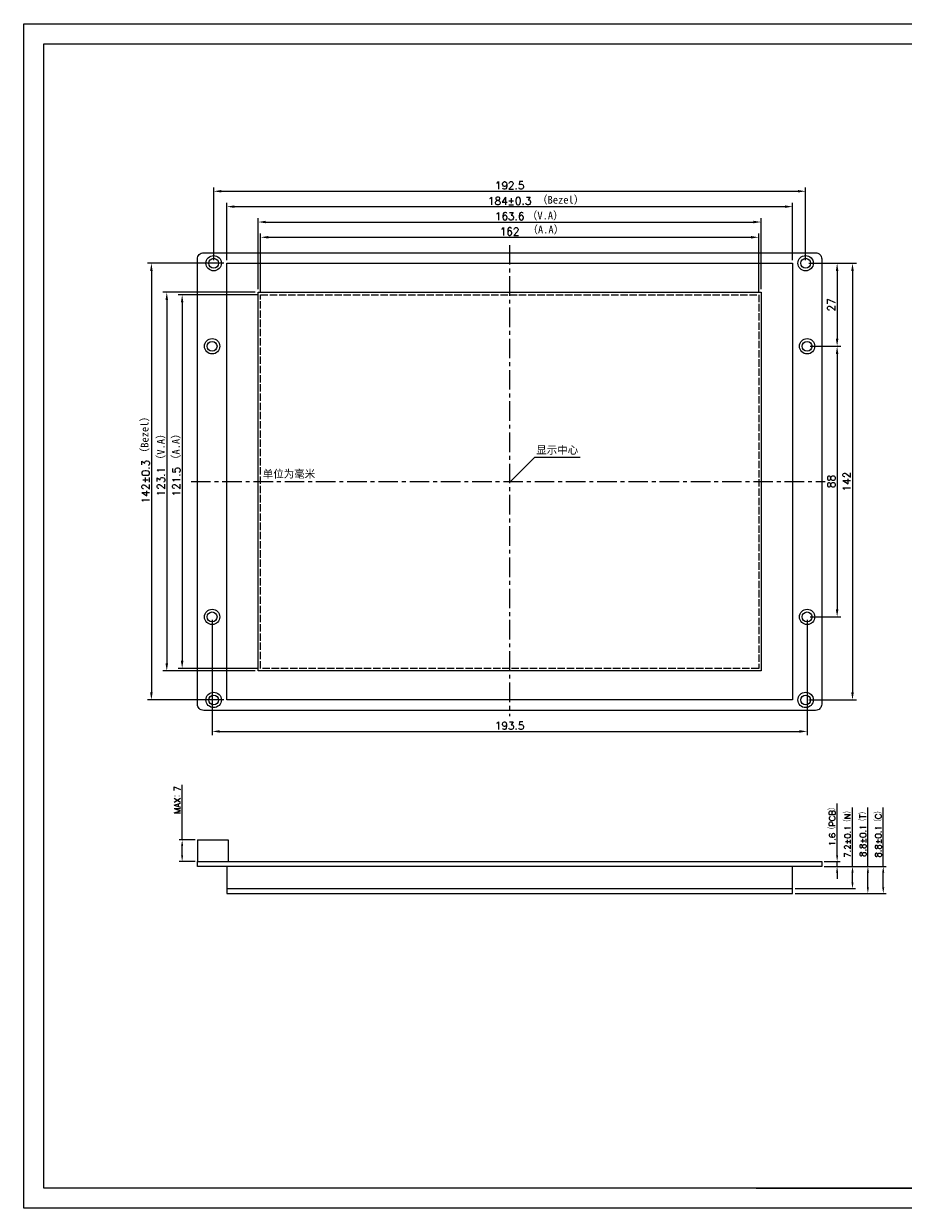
# Model space of a CAD drawing. Header units: millimetres. Extents: x 3817 to 4370, y -2508 to -2123.
# Tile 1 of 2: x 3817 to 4103, y -2508 to -2123. Entities that reach past the tile are written whole.
import ezdxf

# ---------------------------------------------------------------- set-up
doc = ezdxf.new("R2010")
doc.units = ezdxf.units.MM
doc.header["$LTSCALE"] = 0.2
doc.header["$PDSIZE"] = -5
for name, pattern in [('ACAD_ISO02W100', [15, 12, -3]), ('CENTER', [50.8, 31.75, -6.35, 6.35, -6.35]), ('CENTER2', [28.574999, 19.049999, -3.175, 3.175, -3.175])]:
    doc.linetypes.add(name, pattern=pattern)
doc.layers.get('0').update_dxf_attribs({"lineweight": 18})
doc.layers.get('Defpoints').update_dxf_attribs({"lineweight": 18})
doc.styles.get("Standard").update_dxf_attribs({"font": 'txt.shx', "bigfont": 'gbcbig.shx'})
doc.dimstyles.new('ISO-25', dxfattribs={"dimtxt": 2.5, "dimasz": 2.5, "dimexe": 1.25, "dimexo": 1, "dimtad": 1, "dimdec": 1, "dimdsep": 46, "dimtxsty": 'Standard', "dimcen": 2.5, "dimdle": 5, "dimadec": 0, "dimazin": 0, "dimtfac": 1, "dimtdec": 1, "dimtmove": 0, "dimatfit": 3, "dimfxl": 0, "dimarcsym": 0})

# ---------------------------------------------------------------- blocks, each defined once
blk = doc.blocks.new('*X2')
at = {"color": 0, "lineweight": -2}
for p, q in [((3879.19, -2199.83), (3879.19, -2176.18)), ((4071.69, -2199.83), (4071.69, -2176.18)), ((3881.69, -2177.43), (4069.19, -2177.43))]:
    blk.add_line(p, q, dxfattribs=at)
at = {"color": 0}
for points in [[(3881.69, -2177.01), (3881.69, -2177.84), (3879.19, -2177.43)], [(4069.19, -2177.01), (4069.19, -2177.84), (4071.69, -2177.43)]]:
    blk.add_solid(points, dxfattribs=at)
at = {"layer": 'Defpoints', "color": 0}
for p in [(4071.69, -2177.43), (3879.19, -2200.83), (4071.69, -2200.83)]:
    blk.add_point(p, dxfattribs=at)
at = {"color": 0, "lineweight": 0, "insert": (3975.44, -2175.55), "char_height": 2.5, "attachment_point": 5}
blk.add_mtext('\\A1;192.5', dxfattribs=at)
blk = doc.blocks.new('*X13')
at = {"color": 0, "lineweight": -2}
for p, q in [((4072.69, -2200.83), (4088.19, -2200.83)), ((4086.94, -2203.33), (4086.94, -2340.33)), ((4072.69, -2342.83), (4088.19, -2342.83))]:
    blk.add_line(p, q, dxfattribs=at)
at = {"color": 0}
for points in [[(4086.52, -2203.33), (4087.35, -2203.33), (4086.94, -2200.83)], [(4086.52, -2340.33), (4087.35, -2340.33), (4086.94, -2342.83)]]:
    blk.add_solid(points, dxfattribs=at)
at = {"layer": 'Defpoints', "color": 0}
for p in [(4071.69, -2200.83), (4071.69, -2342.83), (4086.94, -2342.83)]:
    blk.add_point(p, dxfattribs=at)
at = {"color": 0, "lineweight": 0, "insert": (4085.06, -2271.83), "char_height": 2.5, "attachment_point": 5, "rotation": 90}
blk.add_mtext('\\A1;142', dxfattribs=at)
blk = doc.blocks.new('*X14')
at = {"color": 0, "lineweight": -2}
for p, q in [((3882.44, -2200.83), (3857.69, -2200.83)), ((3858.94, -2203.33), (3858.94, -2340.33)), ((3882.44, -2342.83), (3857.69, -2342.83))]:
    blk.add_line(p, q, dxfattribs=at)
at = {"color": 0}
for points in [[(3858.52, -2203.33), (3859.35, -2203.33), (3858.94, -2200.83)], [(3858.52, -2340.33), (3859.35, -2340.33), (3858.94, -2342.83)]]:
    blk.add_solid(points, dxfattribs=at)
at = {"layer": 'Defpoints', "color": 0}
for p in [(3883.44, -2200.83), (3858.94, -2342.83), (3883.44, -2342.83)]:
    blk.add_point(p, dxfattribs=at)
at = {"color": 0, "lineweight": 0, "insert": (3857.06, -2271.83), "char_height": 2.5, "attachment_point": 5, "rotation": 90}
blk.add_mtext('\\A1;142%%P0.3', dxfattribs=at)
blk = doc.blocks.new('*X15')
at = {"color": 0, "lineweight": -2}
for p, q in [((3894.44, -2210.08), (3894.44, -2191.14)), ((4056.44, -2210.08), (4056.44, -2191.14)), ((3896.94, -2192.39), (4053.94, -2192.39))]:
    blk.add_line(p, q, dxfattribs=at)
at = {"color": 0}
for points in [[(3896.94, -2191.97), (3896.94, -2192.81), (3894.44, -2192.39)], [(4053.94, -2191.97), (4053.94, -2192.81), (4056.44, -2192.39)]]:
    blk.add_solid(points, dxfattribs=at)
at = {"layer": 'Defpoints', "color": 0}
for p in [(4056.44, -2192.39), (3894.44, -2211.08), (4056.44, -2211.08)]:
    blk.add_point(p, dxfattribs=at)
at = {"color": 0, "lineweight": 0, "insert": (3975.44, -2190.51), "char_height": 2.5, "attachment_point": 5}
blk.add_mtext('\\A1;162', dxfattribs=at)
blk = doc.blocks.new('*X16')
at = {"color": 0, "lineweight": -2}
for p, q in [((3893.44, -2211.08), (3867.69, -2211.08)), ((3868.94, -2213.58), (3868.94, -2330.08)), ((3893.44, -2332.58), (3867.69, -2332.58))]:
    blk.add_line(p, q, dxfattribs=at)
at = {"color": 0}
for points in [[(3868.52, -2213.58), (3869.35, -2213.58), (3868.94, -2211.08)], [(3868.52, -2330.08), (3869.35, -2330.08), (3868.94, -2332.58)]]:
    blk.add_solid(points, dxfattribs=at)
at = {"layer": 'Defpoints', "color": 0}
for p in [(3894.44, -2211.08), (3868.94, -2332.58), (3894.44, -2332.58)]:
    blk.add_point(p, dxfattribs=at)
at = {"color": 0, "lineweight": 0, "insert": (3867.06, -2271.83), "char_height": 2.5, "attachment_point": 5, "rotation": 90}
blk.add_mtext('\\A1;121.5', dxfattribs=at)
blk = doc.blocks.new('*X17')
at = {"color": 0, "lineweight": -2}
for p, q in [((3892.64, -2210.28), (3862.69, -2210.28)), ((3863.94, -2212.78), (3863.94, -2330.88)), ((3892.64, -2333.38), (3862.69, -2333.38))]:
    blk.add_line(p, q, dxfattribs=at)
at = {"color": 0}
for points in [[(3863.52, -2212.78), (3864.35, -2212.78), (3863.94, -2210.28)], [(3863.52, -2330.88), (3864.35, -2330.88), (3863.94, -2333.38)]]:
    blk.add_solid(points, dxfattribs=at)
at = {"layer": 'Defpoints', "color": 0}
for p in [(3893.64, -2210.28), (3863.94, -2333.38), (3893.64, -2333.38)]:
    blk.add_point(p, dxfattribs=at)
at = {"color": 0, "lineweight": 0, "insert": (3862.06, -2271.83), "char_height": 2.5, "attachment_point": 5, "rotation": 90}
blk.add_mtext('\\A1;123.1', dxfattribs=at)
blk = doc.blocks.new('*X18')
at = {"color": 0, "lineweight": -2}
for p, q in [((3893.64, -2209.28), (3893.64, -2186.18)), ((3896.14, -2187.43), (4054.74, -2187.43)), ((4057.24, -2209.28), (4057.24, -2186.18))]:
    blk.add_line(p, q, dxfattribs=at)
at = {"color": 0}
for points in [[(3896.14, -2187.01), (3896.14, -2187.84), (3893.64, -2187.43)], [(4054.74, -2187.01), (4054.74, -2187.84), (4057.24, -2187.43)]]:
    blk.add_solid(points, dxfattribs=at)
at = {"layer": 'Defpoints', "color": 0}
for p in [(4057.24, -2187.43), (3893.64, -2210.28), (4057.24, -2210.28)]:
    blk.add_point(p, dxfattribs=at)
at = {"color": 0, "lineweight": 0, "insert": (3975.44, -2185.55), "char_height": 2.5, "attachment_point": 5}
blk.add_mtext('\\A1;163.6', dxfattribs=at)
blk = doc.blocks.new('*X19')
at = {"color": 0, "lineweight": -2}
for p, q in [((3883.44, -2199.83), (3883.44, -2181.18)), ((3885.94, -2182.43), (4064.94, -2182.43)), ((4067.44, -2199.83), (4067.44, -2181.18))]:
    blk.add_line(p, q, dxfattribs=at)
at = {"color": 0}
for points in [[(3885.94, -2182.01), (3885.94, -2182.84), (3883.44, -2182.43)], [(4064.94, -2182.01), (4064.94, -2182.84), (4067.44, -2182.43)]]:
    blk.add_solid(points, dxfattribs=at)
at = {"layer": 'Defpoints', "color": 0}
for p in [(4067.44, -2182.43), (3883.44, -2200.83), (4067.44, -2200.83)]:
    blk.add_point(p, dxfattribs=at)
at = {"color": 0, "lineweight": 0, "insert": (3975.44, -2180.55), "char_height": 2.5, "attachment_point": 5}
blk.add_mtext('\\A1;184%%P0.3', dxfattribs=at)
blk = doc.blocks.new('*X20')
at = {"color": 0, "lineweight": -2}
for p, q in [((4073.18, -2227.83), (4083.19, -2227.83)), ((4081.94, -2230.33), (4081.94, -2313.33)), ((4073.18, -2315.83), (4083.19, -2315.83))]:
    blk.add_line(p, q, dxfattribs=at)
at = {"color": 0}
for points in [[(4081.52, -2230.33), (4082.35, -2230.33), (4081.94, -2227.83)], [(4081.52, -2313.33), (4082.35, -2313.33), (4081.94, -2315.83)]]:
    blk.add_solid(points, dxfattribs=at)
at = {"layer": 'Defpoints', "color": 0}
for p in [(4072.18, -2227.83), (4072.18, -2315.83), (4081.94, -2315.83)]:
    blk.add_point(p, dxfattribs=at)
at = {"color": 0, "lineweight": 0, "insert": (4080.06, -2271.83), "char_height": 2.5, "attachment_point": 5, "rotation": 90}
blk.add_mtext('\\A1;88', dxfattribs=at)
blk = doc.blocks.new('*X21')
at = {"color": 0, "lineweight": -2}
for p, q in [((4072.69, -2200.83), (4083.19, -2200.83)), ((4081.94, -2203.33), (4081.94, -2225.33)), ((4073.18, -2227.83), (4083.19, -2227.83))]:
    blk.add_line(p, q, dxfattribs=at)
at = {"color": 0}
for points in [[(4081.52, -2203.33), (4082.35, -2203.33), (4081.94, -2200.83)], [(4081.52, -2225.33), (4082.35, -2225.33), (4081.94, -2227.83)]]:
    blk.add_solid(points, dxfattribs=at)
at = {"layer": 'Defpoints', "color": 0}
for p in [(4071.69, -2200.83), (4072.18, -2227.83), (4081.94, -2227.83)]:
    blk.add_point(p, dxfattribs=at)
at = {"color": 0, "lineweight": 0, "insert": (4080.06, -2214.33), "char_height": 2.5, "attachment_point": 5, "rotation": 90}
blk.add_mtext('\\A1;27', dxfattribs=at)
blk = doc.blocks.new('*X22')
at = {"color": 0, "lineweight": -2}
for p, q in [((3878.68, -2316.83), (3878.68, -2354.31)), ((4072.18, -2316.83), (4072.18, -2354.31)), ((3881.18, -2353.06), (4069.68, -2353.06))]:
    blk.add_line(p, q, dxfattribs=at)
at = {"color": 0}
for points in [[(3881.18, -2352.65), (3881.18, -2353.48), (3878.68, -2353.06)], [(4069.68, -2352.65), (4069.68, -2353.48), (4072.18, -2353.06)]]:
    blk.add_solid(points, dxfattribs=at)
at = {"layer": 'Defpoints', "color": 0}
for p in [(3878.68, -2315.83), (4072.18, -2315.83), (4072.18, -2353.06)]:
    blk.add_point(p, dxfattribs=at)
at = {"color": 0, "lineweight": 0, "insert": (3975.43, -2351.19), "char_height": 2.5, "attachment_point": 5}
blk.add_mtext('\\A1;193.5', dxfattribs=at)
blk = doc.blocks.new('*X23')
at = {"color": 0, "lineweight": -2}
for p, q in [((4081.94, -2393.34), (4081.94, -2376.54)), ((4077.74, -2395.34), (4082.94, -2395.34)), ((4081.94, -2396.94), (4081.94, -2395.34)), ((4077.74, -2396.94), (4082.94, -2396.94)), ((4081.94, -2398.94), (4081.94, -2400.94))]:
    blk.add_line(p, q, dxfattribs=at)
at = {"color": 0}
for points in [[(4081.6, -2393.34), (4082.27, -2393.34), (4081.94, -2395.34)], [(4081.6, -2398.94), (4082.27, -2398.94), (4081.94, -2396.94)]]:
    blk.add_solid(points, dxfattribs=at)
at = {"layer": 'Defpoints', "color": 0}
for p in [(4076.94, -2395.34), (4076.94, -2396.94), (4081.94, -2396.94)]:
    blk.add_point(p, dxfattribs=at)
at = {"color": 0, "lineweight": 0, "insert": (4080.38, -2383.49), "char_height": 2, "attachment_point": 5, "rotation": 90}
blk.add_mtext('\\A1;1.6（PCB）', dxfattribs=at)
blk = doc.blocks.new('*X24')
at = {"color": 0, "lineweight": -2}
for p, q in [((4086.94, -2396.94), (4086.94, -2377.8)), ((4077.74, -2396.94), (4087.94, -2396.94)), ((4086.94, -2402.14), (4086.94, -2398.94)), ((4068.24, -2404.14), (4087.94, -2404.14))]:
    blk.add_line(p, q, dxfattribs=at)
at = {"color": 0}
for points in [[(4086.6, -2398.94), (4087.27, -2398.94), (4086.94, -2396.94)], [(4086.6, -2402.14), (4087.27, -2402.14), (4086.94, -2404.14)]]:
    blk.add_solid(points, dxfattribs=at)
at = {"layer": 'Defpoints', "color": 0}
for p in [(4076.94, -2396.94), (4067.44, -2404.14), (4086.94, -2404.14)]:
    blk.add_point(p, dxfattribs=at)
at = {"color": 0, "lineweight": 0, "insert": (4085.38, -2385.93), "char_height": 2, "attachment_point": 5, "rotation": 90}
blk.add_mtext('\\A1;7.2%%P0.1（N）', dxfattribs=at)
blk = doc.blocks.new('*X25')
at = {"color": 0, "lineweight": -2}
for p, q in [((4091.94, -2396.94), (4091.94, -2377.8)), ((4077.74, -2396.94), (4092.94, -2396.94)), ((4091.94, -2403.74), (4091.94, -2398.94)), ((4068.24, -2405.74), (4092.94, -2405.74))]:
    blk.add_line(p, q, dxfattribs=at)
at = {"color": 0}
for points in [[(4091.6, -2398.94), (4092.27, -2398.94), (4091.94, -2396.94)], [(4091.6, -2403.74), (4092.27, -2403.74), (4091.94, -2405.74)]]:
    blk.add_solid(points, dxfattribs=at)
at = {"layer": 'Defpoints', "color": 0}
for p in [(4076.94, -2396.94), (4067.44, -2405.74), (4091.94, -2405.74)]:
    blk.add_point(p, dxfattribs=at)
at = {"color": 0, "lineweight": 0, "insert": (4090.38, -2385.93), "char_height": 2, "attachment_point": 5, "rotation": 90}
blk.add_mtext('\\A1;8.8%%P0.1（T）', dxfattribs=at)
blk = doc.blocks.new('*X26')
at = {"color": 0, "lineweight": -2}
for p, q in [((3868.94, -2388.34), (3868.94, -2370.47)), ((3873.14, -2388.34), (3867.94, -2388.34)), ((3868.94, -2393.34), (3868.94, -2390.34)), ((3873.14, -2395.34), (3867.94, -2395.34))]:
    blk.add_line(p, q, dxfattribs=at)
at = {"color": 0}
for points in [[(3868.6, -2390.34), (3869.27, -2390.34), (3868.94, -2388.34)], [(3868.6, -2393.34), (3869.27, -2393.34), (3868.94, -2395.34)]]:
    blk.add_solid(points, dxfattribs=at)
at = {"layer": 'Defpoints', "color": 0}
for p in [(3873.94, -2388.34), (3868.94, -2395.34), (3873.94, -2395.34)]:
    blk.add_point(p, dxfattribs=at)
at = {"color": 0, "lineweight": 0, "insert": (3867.38, -2375.36), "char_height": 2, "attachment_point": 5, "rotation": 90}
blk.add_mtext('\\A1;MAX：7', dxfattribs=at)
blk = doc.blocks.new('*X27')
at = {"color": 0, "lineweight": -2}
for p, q in [((4096.94, -2396.94), (4096.94, -2377.8)), ((4077.74, -2396.94), (4097.94, -2396.94)), ((4096.94, -2403.74), (4096.94, -2398.94)), ((4068.24, -2405.74), (4097.94, -2405.74))]:
    blk.add_line(p, q, dxfattribs=at)
at = {"color": 0}
for points in [[(4096.6, -2398.94), (4097.27, -2398.94), (4096.94, -2396.94)], [(4096.6, -2403.74), (4097.27, -2403.74), (4096.94, -2405.74)]]:
    blk.add_solid(points, dxfattribs=at)
at = {"layer": 'Defpoints', "color": 0}
for p in [(4076.94, -2396.94), (4067.44, -2405.74), (4096.94, -2405.74)]:
    blk.add_point(p, dxfattribs=at)
at = {"color": 0, "lineweight": 0, "insert": (4095.38, -2385.93), "char_height": 2, "attachment_point": 5, "rotation": 90}
blk.add_mtext('\\A1;8.8%%P0.1（C）', dxfattribs=at)

msp = doc.modelspace()

# ---------------------------------------------------------------- linework, layer by layer
at = {"linetype": 'CENTER', "lineweight": 0}
for p, q in [((3975.437, -2194.908), (3975.437, -2348.14)), ((3871.819, -2271.827), (4078.002, -2271.827))]:
    msp.add_line(p, q, dxfattribs=at)
at = {"lineweight": 0}
for p, q in [((3883.437, -2200.827), (3893.437, -2200.827)), ((3975.437, -2272.087), (3983.657, -2263.876)), ((3983.657, -2263.876), (3998.427, -2263.876)), ((3873.937, -2388.343), (3883.937, -2388.343)), ((3873.937, -2388.343), (3873.937, -2395.343)), ((3883.937, -2388.343), (3883.937, -2395.343)), ((3883.437, -2404.143), (3883.437, -2405.743)), ((3883.437, -2405.743), (4067.437, -2405.743)), ((4067.437, -2405.743), (4067.437, -2404.143))]:
    msp.add_line(p, q, dxfattribs=at)
msp.add_line((4055.572, -2501.591), (4220.666, -2501.591))
for points in [[(3817.403, -2122.943), (4369.914, -2122.943), (4369.914, -2508.122), (3817.403, -2508.122)], [(4363.384, -2501.591), (3823.903, -2501.591), (3823.903, -2129.443), (4363.384, -2129.443)]]:
    msp.add_lwpolyline(points, close=True)
msp.add_lwpolyline([(4074.937, -2346.227), (3875.937, -2346.227, -0.4142136), (3873.937, -2344.227), (3873.937, -2199.427, -0.4142136), (3875.937, -2197.427), (4074.937, -2197.427, -0.4142136), (4076.937, -2199.427), (4076.937, -2344.227, -0.4142136)], format="xyb", close=True, dxfattribs=at)
for points in [[(3883.437, -2200.827), (4067.437, -2200.827), (4067.437, -2342.827), (3883.437, -2342.827)], [(4057.237, -2333.377), (3893.637, -2333.377), (3893.637, -2210.277), (4057.237, -2210.277)], [(3873.937, -2395.343), (4076.937, -2395.343), (4076.937, -2396.943), (3873.937, -2396.943)], [(4067.437, -2396.943), (3883.437, -2396.943), (3883.437, -2404.143), (4067.437, -2404.143)]]:
    msp.add_lwpolyline(points, close=True, dxfattribs=at)
at = {"color": 1, "linetype": 'ACAD_ISO02W100', "lineweight": 0}
msp.add_lwpolyline([(3894.437, -2211.077), (4056.437, -2211.077), (4056.437, -2332.577), (3894.437, -2332.577)], close=True, dxfattribs=at)
at = {"lineweight": 0}
for centre, radius in [((3879.187, -2200.827), 2.5), ((3879.187, -2200.827), 1.6), ((4071.687, -2200.827), 2.5), ((4071.687, -2200.827), 1.6), ((3878.682, -2227.827), 2.5), ((3878.682, -2227.827), 1.6), ((4072.182, -2227.827), 2.5), ((4072.182, -2227.827), 1.6), ((3878.682, -2315.827), 2.5), ((3878.682, -2315.827), 1.6), ((4072.182, -2315.827), 2.5), ((4072.182, -2315.827), 1.6), ((3879.187, -2342.827), 2.5), ((3879.187, -2342.827), 1.6), ((4071.687, -2342.827), 2.5), ((4071.687, -2342.827), 1.6)]:
    msp.add_circle(centre, radius, dxfattribs=at)

# ---------------------------------------------------------------- texts
at = {"lineweight": 0, "char_height": 2.5, "attachment_point": 1}
for s, insert, width in [('{\\fSimSun|b0|i0|c134|p49;（Bezel）}', (3984.362, -2178.95), 21.73575), ('{\\fSimSun|b0|i0|c134|p49;（V.A）}', (3981.05, -2184.094), 23.07878), ('{\\fSimSun|b0|i0|c134|p49;\\C1;（A.A）}', (3981.236, -2188.648), 21.73575), ('{\\fSimSun|b0|i0|c134|p49;显示中心}', (3984.08, -2260.322), 21.73575), ('{\\fSimSun|b0|i0|c134|p49;单位为毫米}', (3895.156, -2268.081), 47.99899)]:
    msp.add_mtext(s, dxfattribs=dict(at, insert=insert, width=width))
at = {"lineweight": 0, "insert": (3855.491, -2264.248), "char_height": 2.5, "width": 21.85851, "attachment_point": 1, "rotation": 90}
msp.add_mtext('{\\fSimSun|b0|i0|c134|p49;（Bezel）}', dxfattribs=at)
at = {"linetype": 'CENTER2', "lineweight": 0, "insert": (3860.728, -2266.49), "char_height": 2.5, "width": 24.54008, "attachment_point": 1, "rotation": 90}
msp.add_mtext('{\\fSimSun|b0|i0|c134|p49;（V.A）}', dxfattribs=at)
at = {"color": 1, "linetype": 'CENTER2', "lineweight": 0, "insert": (3865.658, -2266.449), "char_height": 2.5, "width": 21.85851, "attachment_point": 1, "rotation": 90}
msp.add_mtext('{\\fSimSun|b0|i0|c134|p49;（A.A）}', dxfattribs=at)

# ---------------------------------------------------------------- dimensions: what is measured, and where the dimension line sits
at = {"lineweight": 0}
for base, p1, p2, text, picture, middle in [((4071.687, -2177.427), (3879.187, -2200.827), (4071.687, -2200.827), '192.5', '*X2', (3975.437, -2177.427)), ((4067.437, -2182.427), (3883.437, -2200.827), (4067.437, -2200.827), '184%%P0.3', '*X19', (3975.437, -2182.427)), ((4057.237, -2187.427), (3893.637, -2210.277), (4057.237, -2210.277), '163.6', '*X18', (3975.437, -2187.427)), ((4072.182, -2353.062), (3878.682, -2315.827), (4072.182, -2315.827), '193.5', '*X22', (3975.432, -2353.062))]:
    dim = msp.add_linear_dim(base=base, p1=p1, p2=p2, text=text, dimstyle='ISO-25', override={"dimsah": 1, "dimtolj": 1, "dimarcsym": 1}, dxfattribs=at)
    dim.commit()
    dim.dimension.update_dxf_attribs({"geometry": picture, "text_midpoint": middle, "dimtype": 160})
at = {"color": 1, "lineweight": 0}
dim = msp.add_linear_dim(base=(4056.437, -2192.388), p1=(3894.437, -2211.077), p2=(4056.437, -2211.077), text='162', dimstyle='ISO-25', override={"dimsah": 1, "dimtolj": 1, "dimarcsym": 1}, dxfattribs=at)
dim.commit()
dim.dimension.update_dxf_attribs({"geometry": '*X15', "text_midpoint": (3975.437, -2192.388), "dimtype": 160})
at = {"lineweight": 0}
for base, p1, p2, text, override, picture, middle in [((3858.937, -2342.827), (3883.437, -2200.827), (3883.437, -2342.827), '142%%P0.3', {"dimsah": 1, "dimtolj": 1, "dimarcsym": 1}, '*X14', (3858.937, -2271.827)), ((4086.937, -2342.827), (4071.687, -2200.827), (4071.687, -2342.827), '142', {"dimsah": 1, "dimtolj": 1, "dimarcsym": 1}, '*X13', (4086.937, -2271.827)), ((4081.937, -2227.827), (4071.687, -2200.827), (4072.182, -2227.827), '27', {"dimsah": 1, "dimtolj": 1, "dimarcsym": 1}, '*X21', (4081.937, -2214.327)), ((3863.937, -2333.377), (3893.637, -2210.277), (3893.637, -2333.377), '123.1', {"dimsah": 1, "dimtolj": 1, "dimarcsym": 1}, '*X17', (3863.937, -2271.827)), ((4081.937, -2315.827), (4072.182, -2227.827), (4072.182, -2315.827), '88', {"dimsah": 1, "dimtolj": 1, "dimarcsym": 1}, '*X20', (4081.937, -2271.827)), ((3868.937, -2395.343), (3873.937, -2388.343), (3873.937, -2395.343), 'MAX：7', {"dimscale": 0.8, "dimsah": 1, "dimtolj": 1, "dimarcsym": 1}, '*X26', (3868.937, -2375.362)), ((4081.937, -2396.943), (4076.937, -2395.343), (4076.937, -2396.943), '1.6（PCB）', {"dimscale": 0.8, "dimsah": 1, "dimtolj": 1, "dimarcsym": 1}, '*X23', (4081.937, -2383.492)), ((4086.937, -2404.143), (4076.937, -2396.943), (4067.437, -2404.143), '7.2%%P0.1（N）', {"dimscale": 0.8, "dimsah": 1, "dimtolj": 1, "dimarcsym": 1}, '*X24', (4086.937, -2385.926)), ((4096.937, -2405.743), (4076.937, -2396.943), (4067.437, -2405.743), '8.8%%P0.1（C）', {"dimscale": 0.8, "dimdec": 2, "dimsah": 1, "dimtolj": 1, "dimarcsym": 1}, '*X27', (4096.937, -2385.926)), ((4091.937, -2405.743), (4076.937, -2396.943), (4067.437, -2405.743), '8.8%%P0.1（T）', {"dimscale": 0.8, "dimsah": 1, "dimtolj": 1, "dimarcsym": 1}, '*X25', (4091.937, -2385.926))]:
    dim = msp.add_linear_dim(base=base, p1=p1, p2=p2, angle=90, text=text, dimstyle='ISO-25', override=override, dxfattribs=at)
    dim.commit()
    dim.dimension.update_dxf_attribs({"geometry": picture, "text_midpoint": middle, "dimtype": 160})
at = {"color": 1, "lineweight": 0}
dim = msp.add_linear_dim(base=(3868.937, -2332.577), p1=(3894.437, -2211.077), p2=(3894.437, -2332.577), angle=90, text='121.5', dimstyle='ISO-25', override={"dimsah": 1, "dimtolj": 1, "dimarcsym": 1}, dxfattribs=at)
dim.commit()
dim.dimension.update_dxf_attribs({"geometry": '*X16', "text_midpoint": (3868.937, -2271.827), "dimtype": 160})

doc.saveas('drawing.dxf')
